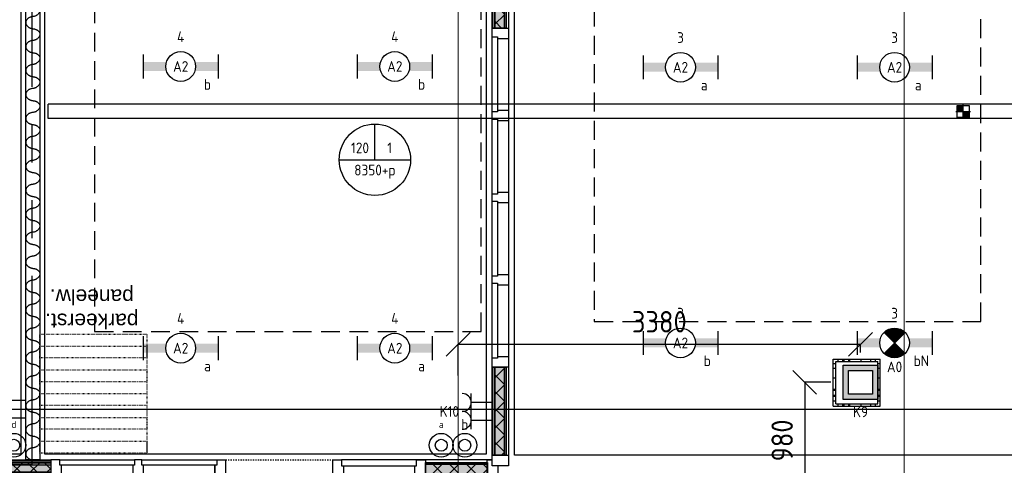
# Model space of a CAD drawing. Header units: millimetres. Extents: x -38031 to 110605, y -30229 to 92226.
# Tile 134 of 256: x 43174 to 51452, y 14579 to 18324. Entities that reach past the tile are written whole.
import ezdxf
from ezdxf.enums import TextEntityAlignment as Align

# ---------------------------------------------------------------- set-up
doc = ezdxf.new("R2010")
doc.units = ezdxf.units.MM
doc.header["$LTSCALE"] = 50
doc.set_wipeout_variables(frame=1)
doc.header["$PDMODE"] = 1
for name, pattern in [('HIDDEN2', [4.7625, 3.175, -1.5875]), ('PHANTOM', [63.5, 31.75, -6.35, 6.35, -6.35, 6.35, -6.35]), ('STYLE_01', [0.41664, 0.20828, -0.20836]), ('STYLE_05', [0.20828, 0.069425, -0.138855]), ('STYLE_07', [1.875, 0.625, -0.20828, 0.625, -0.20836, 0.06943, -0.13893])]:
    doc.linetypes.add(name, pattern=pattern)
for name, color, linetype in [('AL$1A---_ALGEMEEN', 8, 'Continuous'), ('AL------_MAATVOERING', 2, 'Continuous'), ('AL------_SPARING', 2, 'Continuous'), ('AM$1A---_ARCERING', 8, 'Continuous'), ('AT$1A---_TEKST100', 8, 'Continuous'), ('BOUWKUNDIG', 8, 'Continuous'), ('EL6131--_KG', 3, 'Continuous'), ('EL6222--', 3, 'Continuous'), ('EL6311--', 3, 'Continuous'), ('el6311--nv', 7, 'Continuous'), ('EM6131--', 1, 'Continuous'), ('Kastenscheiding', 4, 'PHANTOM'), ('LICHT_TEXT018', 1, 'Continuous'), ('versterkte strook', 7, 'Continuous'), ('Vloerdoos (2e)', 51, 'Continuous'), ('Vloerdoos (OUD)', 51, 'Continuous')]:
    doc.layers.add(name, color=color, linetype=linetype)
doc.layers.add('stramien', color=1, linetype='Continuous', lineweight=15)
doc.styles.add('Arial', font='ARIAL.TTF')
doc.styles.add('BURO-018', font='iso.shx', dxfattribs={"height": 90})
doc.styles.get("Standard").update_dxf_attribs({"font": 'iso.shx'})
doc.dimstyles.new('STABICAD', dxfattribs={"dimscale": 100, "dimtxt": 1.8, "dimasz": 2, "dimexe": 0, "dimexo": 2.5, "dimgap": 1.5, "dimtad": 0, "dimdec": 0, "dimrnd": 10, "dimzin": 0, "dimdsep": 46, "dimtxsty": 'Standard', "dimblk1": 'OBLIQUE', "dimblk2": 'OBLIQUE', "dimsah": 1, "dimcen": -3, "dimadec": 0, "dimazin": 0, "dimtfac": 1, "dimtdec": 0, "dimtofl": 0, "dimtmove": 2, "dimatfit": 3, "dimfxl": 0, "dimtvp": 1.055556, "dimtolj": 1, "dimtzin": 0, "dimarcsym": 0})
pattern_1 = [(135, (0, 0), (70.7107, 70.7107), []), (45, (299.34, -299.34), (70.7107, -70.7107), [])]

# ---------------------------------------------------------------- blocks, each defined once
blk = doc.blocks.new('111410')
at = {"color": 0, "linetype": 'Continuous'}
for radius in [2, 1]:
    blk.add_circle((0, 3), radius, dxfattribs=at)
at = {"color": 0, "linetype": 'Continuous', "style": 'BURO-018'}
for tag, p in [('E_SLET1', (0, 7)), ('E_GROEP', (0, 0)), ('E_GKAST', (0, 0))]:
    blk.add_attdef(tag, text='', height=1.8, dxfattribs=at).set_placement(p, align=Align.MIDDLE)
at = {"color": 0, "linetype": 'Continuous', "style": 'BURO-018', "flags": 1}
for tag in ['E_MATCODE', 'E_SGROEP']:
    blk.add_attdef(tag, text='', height=1.8, dxfattribs=at).set_placement((0, 0), align=Align.MIDDLE)
blk = doc.blocks.new('_Oblique')
at = {"color": 0, "linetype": 'ByBlock', "lineweight": -2}
blk.add_line((-0.5, -0.5), (0.5, 0.5), dxfattribs=at)
blk = doc.blocks.new('*D95')
at = {"layer": 'AL------_MAATVOERING', "color": 0, "lineweight": -2}
for p, q in [((49992.4, 15276.7), (49774.2, 15276.7)), ((49774.2, 15276.7), (49774.2, 14300)), ((49992.4, 14300), (49774.2, 14300))]:
    blk.add_line(p, q, dxfattribs=at)
at = {"layer": 'Defpoints', "color": 0}
for p in [(50242.4, 15276.7), (49774.2, 14300), (50242.4, 14300)]:
    blk.add_point(p, dxfattribs=at)
at = {"layer": 'AL------_MAATVOERING', "color": 0, "lineweight": -2, "xscale": 200, "yscale": 200, "zscale": 200}
for p, rotation in [((49774.2, 15276.7), 90), ((49774.2, 14300), 270)]:
    blk.add_blockref('_Oblique', p, dxfattribs=dict(at, rotation=rotation))
at = {"layer": 'AL------_MAATVOERING', "color": 0, "insert": (49584.2, 14788.4), "char_height": 180, "attachment_point": 5, "rotation": 90}
blk.add_mtext('\\A1;980', dxfattribs=at)
blk = doc.blocks.new('*D96')
at = {"layer": 'AL------_MAATVOERING', "color": 0, "lineweight": -2}
for p, q in [((46860, 15333.4), (46860, 15595.4)), ((50242.4, 15595.4), (46860, 15595.4)), ((50242.4, 15526.7), (50242.4, 15595.4))]:
    blk.add_line(p, q, dxfattribs=at)
at = {"layer": 'Defpoints', "color": 0}
for p in [(46860, 15595.4), (50242.4, 15276.7), (46860, 15083.4)]:
    blk.add_point(p, dxfattribs=at)
at = {"layer": 'AL------_MAATVOERING', "color": 0, "lineweight": -2, "xscale": 200, "yscale": 200, "zscale": 200, "rotation": 180}
blk.add_blockref('_Oblique', (46860, 15595.4), dxfattribs=at)
at = {"layer": 'AL------_MAATVOERING', "color": 0, "lineweight": -2, "xscale": 200, "yscale": 200, "zscale": 200}
blk.add_blockref('_Oblique', (50242.4, 15595.4), dxfattribs=at)
at = {"layer": 'AL------_MAATVOERING', "color": 0, "insert": (48551.2, 15785.4), "char_height": 180, "attachment_point": 5}
blk.add_mtext('\\A1;3380', dxfattribs=at)
blk = doc.blocks.new('E00126')
at = {"color": 0, "linetype": 'Continuous'}
for p, q in [((-3, 4.5), (3, 4.5)), ((-1.5, 1), (-1.5, 4.5)), ((1.5, 1), (1.5, 4.5))]:
    blk.add_line(p, q, dxfattribs=at)
for centre in [(-1.5, 6), (1.5, 6)]:
    blk.add_arc(centre, 1.5, 180, 0, dxfattribs=at)
at = {"color": 0, "linetype": 'Continuous', "style": 'BURO-018'}
for tag, p in [('E_GKAST', (0, 11.5)), ('E_GROEP', (0, 8.5)), ('E_SGROEP', (4.5, 8.5))]:
    blk.add_attdef(tag, text='', height=1.8, dxfattribs=at).set_placement(p, align=Align.MIDDLE)
at = {"color": 0, "linetype": 'Continuous', "style": 'BURO-018', "flags": 1}
for tag, p in [('E_VERMCODE', (13, 8.5)), ('E_MATCODE', (0, 0))]:
    blk.add_attdef(tag, text='', height=1.8, dxfattribs=at).set_placement(p, align=Align.MIDDLE)
blk = doc.blocks.new('E00414')
at = {"color": 0, "linetype": 'Continuous'}
for p, q in [((-2.9, -2.9), (-2.9, 2.9)), ((-2.9, 2.9), (2.9, 2.9)), ((-2, 2), (2, 2)), ((-2, -2), (-2, 2)), ((2, 2), (2, -2)), ((2.9, 2.9), (2.9, -2.9)), ((2.9, -2.9), (-2.9, -2.9)), ((2, -2), (-2, -2))]:
    blk.add_line(p, q, dxfattribs=at)
at = {"color": 0}
for points in [[(-2.9, 2.9), (2.9, 2.9), (-2, 2), (2, 2)], [(-2, -2), (-2.9, -2.9), (-2, 2), (-2.9, 2.9)], [(2, 2), (2.9, 2.9), (2, -2), (2.9, -2.9)], [(2, -2), (2.9, -2.9), (-2, -2), (-2.9, -2.9)]]:
    blk.add_solid(points, dxfattribs=at)
at = {"color": 0, "linetype": 'Continuous', "style": 'BURO-018'}
for tag, p in [('E_GKAST', (0, 8)), ('E_GROEP', (0, 5)), ('E_SGROEP', (4.5, 5))]:
    blk.add_attdef(tag, text='', height=1.8, dxfattribs=at).set_placement(p, align=Align.MIDDLE)
at = {"color": 0, "linetype": 'Continuous', "style": 'BURO-018', "flags": 1}
for tag, p in [('E_VERMCODE', (13, 5)), ('E_MATCODE', (0, 0))]:
    blk.add_attdef(tag, text='', height=1.8, dxfattribs=at).set_placement(p, align=Align.MIDDLE)
blk = doc.blocks.new('1115B6630')
at = {"color": 0}
for p, q in [((-6.3, 2), (-6.3, -2)), ((6.3, 2), (6.3, -2))]:
    blk.add_line(p, q, dxfattribs=at)
at = {"color": 0, "linetype": 'Continuous'}
blk.add_circle((0, 0), 2.5, dxfattribs=at)
at = {"color": 0}
for points in [[(-2.5, 0.75), (-6.3, 0.75), (-2.5, -0.75), (-6.3, -0.75)], [(2.5, 0.75), (6.3, 0.75), (2.5, -0.75), (6.3, -0.75)]]:
    blk.add_solid(points, dxfattribs=at)
at = {"color": 0, "linetype": 'Continuous', "style": 'BURO-018'}
for tag, p in [('E_GKAST', (0, 8)), ('E_GROEP', (0, 5)), ('E_SGROEP', (4.5, 5)), ('E_ARMCODE', (0, 0)), ('E_SLET', (4.5, -3))]:
    blk.add_attdef(tag, text='', height=1.8, dxfattribs=at).set_placement(p, align=Align.MIDDLE)
blk = doc.blocks.new('E00018')
at = {"color": 0, "linetype": 'Continuous'}
for p, q in [((-1.77, -1.77), (1.77, 1.77)), ((1.77, -1.77), (-1.77, 1.77))]:
    blk.add_line(p, q, dxfattribs=at)
at = {"color": 0, "linetype": 'Continuous', "const_width": 2.5}
for points in [[(-0.88, 0.88, -0.198912), (0, 1.25, -0.198912), (0.88, 0.88, -1)], [(-0.88, -0.88, 0.198912), (0, -1.25, 0.198912), (0.88, -0.88, 1)]]:
    blk.add_lwpolyline(points, format="xyb", dxfattribs=at)
blk = doc.blocks.new('1115B6630-NO1')
at = {"color": 0}
for p, q in [((-6.3, 2), (-6.3, -2)), ((6.3, 2), (6.3, -2))]:
    blk.add_line(p, q, dxfattribs=at)
at = {"color": 0, "linetype": 'Continuous'}
blk.add_circle((0, 0), 2.5, dxfattribs=at)
at = {"color": 0}
for points in [[(-2.5, 0.75), (-6.3, 0.75), (-2.5, -0.75), (-6.3, -0.75)], [(2.5, 0.75), (6.3, 0.75), (2.5, -0.75), (6.3, -0.75)]]:
    blk.add_solid(points, dxfattribs=at)
at = {"color": 0, "zscale": 50}
blk.add_blockref('E00018', (0, 0), dxfattribs=at)
at = {"color": 0, "linetype": 'Continuous', "style": 'BURO-018'}
for tag, p in [('E_GKAST', (0, 8)), ('E_GROEP', (0, 5)), ('E_SGROEP', (4.5, 5)), ('E_ARMCODE', (0, 0)), ('E_SLET', (4.5, -3))]:
    blk.add_attdef(tag, text='', height=1.8, dxfattribs=at).set_placement(p, align=Align.MIDDLE)
blk = doc.blocks.new('E-GK-GTC-783C')
at = {"color": 0, "linetype": 'Continuous'}
for p, q in [((-0.5, 60), (0.5, 60)), ((-0.5, -60), (0.5, -60))]:
    blk.add_line(p, q, dxfattribs=at)
blk = doc.blocks.new('E00103')
at = {"color": 0, "linetype": 'Continuous'}
for p, q in [((0, 6), (0, 12)), ((-6, 6), (6, 6))]:
    blk.add_line(p, q, dxfattribs=at)
blk.add_circle((0, 6), 6, dxfattribs=at)
at = {"color": 0, "linetype": 'Continuous', "style": 'BURO-018'}
for tag, p in [('E_TEXT1', (-2.5, 8)), ('E_TEXT3', (2.5, 8)), ('E_TEXT6', (0, 4))]:
    blk.add_attdef(tag, text='', height=1.8, dxfattribs=at).set_placement(p, align=Align.MIDDLE)
blk = doc.blocks.new('Sparing 100x100')
at = {"color": 1, "linetype": 'Continuous'}
for p, q in [((-2.5, 0), (2.5, 0)), ((0, -2.5), (0, 2.5))]:
    blk.add_line(p, q, dxfattribs=at)
at = {"color": 0, "linetype": 'Continuous'}
for p, q in [((-2, 2), (2, 2)), ((-2, -2), (-2, 2)), ((2, 2), (2, -2)), ((2, -2), (-2, -2))]:
    blk.add_line(p, q, dxfattribs=at)
for points in [[(-2, 2), (0, 2), (-2, 0), (0, 0)], [(0, 0), (2, 0), (0, -2), (2, -2)]]:
    blk.add_solid(points, dxfattribs=at)
at = {"color": 0, "linetype": 'Continuous', "style": 'BURO-018'}
blk.add_attdef('AL_POSNR', text='', height=1.8, dxfattribs=at).set_placement((0, 3), align=Align.CENTER)
at = {"color": 0, "linetype": 'Continuous', "style": 'BURO-018', "flags": 1}
blk.add_attdef('AL_OMS', (0, 0), '', height=1.8, dxfattribs=at)
blk = doc.blocks.new('E-GK-END-78')
at = {"color": 0, "linetype": 'Continuous'}
blk.add_line((0, 60), (0, -60), dxfattribs=at)
blk = doc.blocks.new('VLOERDOOS (2e)')
at = {"layer": 'Vloerdoos (OUD)'}
for p, q in [((0, 395), (395, 395)), ((0, 395), (0, 0)), ((0, 355), (20, 355)), ((20, 375), (20, 20)), ((20, 375), (375, 375)), ((40, 375), (40, 395)), ((80, 375), (80, 395)), ((90, 375), (90, 395)), ((130, 375), (130, 395)), ((140, 375), (140, 395)), ((235, 375), (235, 395)), ((315, 375), (315, 395)), ((355, 375), (355, 395)), ((375, 375), (375, 20)), ((375, 355), (395, 355)), ((395, 395), (395, 0)), ((0, 315), (20, 315)), ((0, 305), (20, 305)), ((0, 265), (20, 265)), ((0, 255), (20, 255)), ((375, 315), (395, 315)), ((375, 305), (395, 305)), ((375, 265), (395, 265)), ((375, 255), (395, 255)), ((0, 160), (20, 160)), ((375, 160), (395, 160)), ((0, 80), (20, 80)), ((0, 40), (20, 40)), ((0, 0), (395, 0)), ((20, 20), (375, 20)), ((40, 0), (40, 20)), ((80, 0), (80, 20)), ((90, 0), (90, 20)), ((130, 0), (130, 20)), ((140, 0), (140, 20)), ((235, 0), (235, 20)), ((315, 0), (315, 20)), ((355, 0), (355, 20)), ((375, 80), (395, 80)), ((375, 40), (395, 40))]:
    blk.add_line(p, q, dxfattribs=at)
blk = doc.blocks.new('32x 90x139')
at = {"color": 0}
blk.add_wipeout([(0, 45), (-94, 45), (-94, 30), (-139, 30), (-139, -30), (-94, -30), (-94, -45), (0, -45)], dxfattribs=at).dxf.layer = 'AL$1A---_ALGEMEEN'
at = {"layer": 'AL$1A---_ALGEMEEN', "color": 0}
blk.add_lwpolyline([(0, 45), (-94, 45), (-94, 30), (-139, 30), (-139, -30), (-94, -30), (-94, -45), (0, -45)], close=True, dxfattribs=at)
blk = doc.blocks.new('Group-29')
at = {"layer": 'AM$1A---_ARCERING', "linetype": 'Continuous', "lineweight": 0}
for points in [[(7525.02, -8), (8044.02, -8), (8044.02, -23), (7525.02, -23)], [(7525.02, -23), (8044.02, -23), (8044.02, -104), (7525.02, -104)], [(7525.02, -104), (8044.02, -104), (8044.02, -119), (7525.02, -119)]]:
    blk.add_hatch(color=256, dxfattribs=at).paths.add_polyline_path(points)
at = {"layer": 'AM$1A---_ARCERING', "linetype": 'Continuous', "lineweight": 5}
h = blk.add_hatch(dxfattribs=at)
h.set_pattern_fill('ISOLATIE', color=256, style=0, pattern_type=2)
h.set_pattern_definition(pattern_1)
h.paths.add_polyline_path([(7525.02, -23), (8044.02, -23), (8044.02, -104), (7525.02, -104)])
at = {"layer": 'AL$1A---_ALGEMEEN', "color": 0}
for points in [[(7525.02, -8), (8044.02, -8), (8044.02, -23), (7525.02, -23)], [(7525.02, -23), (8044.02, -23), (8044.02, -104), (7525.02, -104)], [(7525.02, -104), (8044.02, -104), (8044.02, -119), (7525.02, -119)]]:
    blk.add_lwpolyline(points, close=True, dxfattribs=at)
blk = doc.blocks.new('Group-30')
at = {"layer": 'AM$1A---_ARCERING', "linetype": 'Continuous', "lineweight": 0}
for points in [[(11194.25, -20), (11716, -20), (11716, -35), (11194.25, -35)], [(11194.25, -35), (11716, -35), (11716, -116), (11194.25, -116)], [(11194.25, -116), (11716, -116), (11716, -131), (11194.25, -131)]]:
    blk.add_hatch(color=256, dxfattribs=at).paths.add_polyline_path(points)
at = {"layer": 'AM$1A---_ARCERING', "linetype": 'Continuous', "lineweight": 5}
h = blk.add_hatch(dxfattribs=at)
h.set_pattern_fill('ISOLATIE', color=256, style=0, pattern_type=2)
h.set_pattern_definition(pattern_1)
h.paths.add_polyline_path([(11194.25, -35), (11716, -35), (11716, -116), (11194.25, -116)])
at = {"layer": 'AL$1A---_ALGEMEEN', "color": 0}
for points in [[(11194.25, -20), (11716, -20), (11716, -35), (11194.25, -35)], [(11194.25, -35), (11716, -35), (11716, -116), (11194.25, -116)], [(11194.25, -116), (11716, -116), (11716, -131), (11194.25, -131)]]:
    blk.add_lwpolyline(points, close=True, dxfattribs=at)
blk = doc.blocks.new('32x_hout-mk 823-p')
at = {"layer": 'AL$1A---_ALGEMEEN', "color": 0}
blk.add_lwpolyline([(11803, 0), (10504.2, 0), (10504.2, -139), (11803, -139)], close=True, dxfattribs=at)
at = {"color": 0}
blk.add_wipeout([(9424, 0), (9514, 0), (9514, -139), (9424, -139)], dxfattribs=at).dxf.layer = 'AL$1A---_ALGEMEEN'
at = {"layer": 'AL$1A---_ALGEMEEN', "color": 0}
for points in [[(6835, 0), (9424, 0), (9424, -139), (6835, -139)], [(9424, 0), (9514, 0), (9514, -139), (9424, -139)]]:
    blk.add_lwpolyline(points, close=True, dxfattribs=at)
at = {"color": 0}
for points in [[(10414.2, 0), (10504.2, 0), (10504.2, -139), (10414.2, -139)], [(11104.2, 0), (11194.2, 0), (11194.2, -139), (11104.2, -139)], [(11713, 0), (11803, 0), (11803, -139), (11713, -139)]]:
    blk.add_wipeout(points, dxfattribs=at).dxf.layer = 'AL$1A---_ALGEMEEN'
at = {"layer": 'AL$1A---_ALGEMEEN', "color": 0, "linetype": 'STYLE_01'}
blk.add_line((9514, 0), (10414, 0), dxfattribs=at)
at = {"layer": 'AL$1A---_ALGEMEEN', "color": 0}
for points in [[(10414.2, 0), (10504.2, 0), (10504.2, -139), (10414.2, -139)], [(11104.2, 0), (11194.2, 0), (11194.2, -139), (11104.2, -139)], [(11713, 0), (11803, 0), (11803, -139), (11713, -139)]]:
    blk.add_lwpolyline(points, close=True, dxfattribs=at)
blk.add_blockref('Group-30', (0, 0), dxfattribs=at)
at = {"color": 0}
blk.add_wipeout([(6820, 0), (9439, 0), (9439, -45), (6820, -45)], dxfattribs=at).dxf.layer = 'AL$1A---_ALGEMEEN'
at = {"layer": 'AL$1A---_ALGEMEEN', "color": 0}
blk.add_lwpolyline([(6820, 0), (9439, 0), (9439, -45), (6820, -45)], close=True, dxfattribs=at)
blk.add_blockref('Group-29', (0, 0), dxfattribs=at)
at = {"color": 0}
blk.add_wipeout([(11119.2, 0), (10489.2, 0), (10489.2, -50), (11119.2, -50)], dxfattribs=at).dxf.layer = 'AL$1A---_ALGEMEEN'
at = {"layer": 'AL$1A---_ALGEMEEN', "color": 0}
blk.add_lwpolyline([(11119.2, 0), (10489.2, 0), (10489.2, -50), (11119.2, -50)], close=True, dxfattribs=at)
at = {"layer": 'AL$1A---_ALGEMEEN', "color": 0, "rotation": 270}
blk.add_blockref('32x 90x139', (8779, -139), dxfattribs=at)
at = {"color": 0}
blk.add_wipeout([(8134, -45), (8119, -45), (8119, 0), (8044, 0), (8044, -139), (8134, -139)], dxfattribs=at).dxf.layer = 'AL$1A---_ALGEMEEN'
at = {"layer": 'AL$1A---_ALGEMEEN', "color": 0}
blk.add_lwpolyline([(8134, -45), (8119, -45), (8119, 0), (8044, 0), (8044, -139), (8134, -139)], close=True, dxfattribs=at)
blk = doc.blocks.new('Group-44')
at = {"layer": 'AM$1A---_ARCERING', "linetype": 'Continuous', "lineweight": 0}
for points in [[(8, 4328.5), (23, 4328.5), (23, 3728.5), (8, 3728.5)], [(23, 4328.5), (104, 4328.5), (104, 3728.5), (23, 3728.5)], [(104, 4328.5), (119, 4328.5), (119, 3728.5), (104, 3728.5)]]:
    blk.add_hatch(color=256, dxfattribs=at).paths.add_polyline_path(points)
at = {"layer": 'AM$1A---_ARCERING', "linetype": 'Continuous', "lineweight": 5}
h = blk.add_hatch(dxfattribs=at)
h.set_pattern_fill('ISOLATIE', color=256, style=0, pattern_type=2)
h.set_pattern_definition(pattern_1)
h.paths.add_polyline_path([(23, 4328.5), (104, 4328.5), (104, 3728.5), (23, 3728.5)])
at = {"layer": 'AL$1A---_ALGEMEEN', "color": 0}
for points in [[(8, 4328.5), (23, 4328.5), (23, 3728.5), (8, 3728.5)], [(23, 4328.5), (104, 4328.5), (104, 3728.5), (23, 3728.5)], [(104, 4328.5), (119, 4328.5), (119, 3728.5), (104, 3728.5)]]:
    blk.add_lwpolyline(points, close=True, dxfattribs=at)
blk = doc.blocks.new('Group-45')
at = {"layer": 'AM$1A---_ARCERING', "linetype": 'Continuous', "lineweight": 0}
for points in [[(8, 878.5), (23, 878.5), (23, 140), (8, 140)], [(23, 878.5), (104, 878.5), (104, 140), (23, 140)], [(104, 878.5), (119, 878.5), (119, 140), (104, 140)]]:
    blk.add_hatch(color=256, dxfattribs=at).paths.add_polyline_path(points)
at = {"layer": 'AM$1A---_ARCERING', "linetype": 'Continuous', "lineweight": 5}
h = blk.add_hatch(dxfattribs=at)
h.set_pattern_fill('ISOLATIE', color=256, style=0, pattern_type=2)
h.set_pattern_definition(pattern_1)
h.paths.add_polyline_path([(23, 878.5), (104, 878.5), (104, 140), (23, 140)])
at = {"layer": 'AL$1A---_ALGEMEEN', "color": 0}
for points in [[(8, 878.5), (23, 878.5), (23, 140), (8, 140)], [(23, 878.5), (104, 878.5), (104, 140), (23, 140)], [(104, 878.5), (119, 878.5), (119, 140), (104, 140)]]:
    blk.add_lwpolyline(points, close=True, dxfattribs=at)
blk = doc.blocks.new('32x_hout-mk 822s-p')
at = {"layer": 'AL$1A---_ALGEMEEN', "color": 0}
blk.add_lwpolyline([(0, 8691), (139, 8691), (139, 50), (0, 50)], close=True, dxfattribs=at)
for name in ['Group-44', 'Group-45']:
    blk.add_blockref(name, (0, 0), dxfattribs=at)
at = {"color": 0}
for points in [[(0, 3728.5), (139, 3728.5), (139, 3638.5), (0, 3638.5)], [(0, 3038.5), (139, 3038.5), (139, 2948.5), (0, 2948.5)], [(0, 2348.5), (139, 2348.5), (139, 2258.5), (0, 2258.5)], [(0, 1658.5), (139, 1658.5), (139, 1568.5), (0, 1568.5)], [(0, 968.5), (139, 968.5), (139, 878.5), (0, 878.5)], [(0, 140), (139, 140), (139, 50), (0, 50)]]:
    blk.add_wipeout(points, dxfattribs=at).dxf.layer = 'AL$1A---_ALGEMEEN'
at = {"layer": 'AL$1A---_ALGEMEEN', "color": 0}
for points in [[(0, 3728.5), (139, 3728.5), (139, 3638.5), (0, 3638.5)], [(0, 3038.5), (139, 3038.5), (139, 2948.5), (0, 2948.5)], [(0, 2348.5), (139, 2348.5), (139, 2258.5), (0, 2258.5)], [(0, 1658.5), (139, 1658.5), (139, 1568.5), (0, 1568.5)], [(0, 968.5), (139, 968.5), (139, 878.5), (0, 878.5)], [(0, 140), (139, 140), (139, 50), (0, 50)]]:
    blk.add_lwpolyline(points, close=True, dxfattribs=at)
at = {"color": 0}
for points in [[(0, 3653.5), (45, 3653.5), (45, 3023.5), (0, 3023.5)], [(0, 2963.5), (45, 2963.5), (45, 2333.5), (0, 2333.5)], [(0, 2273.5), (45, 2273.5), (45, 1643.5), (0, 1643.5)], [(0, 1583.5), (45, 1583.5), (45, 953.5), (0, 953.5)]]:
    blk.add_wipeout(points, dxfattribs=at).dxf.layer = 'AL$1A---_ALGEMEEN'
at = {"layer": 'AL$1A---_ALGEMEEN', "color": 0}
for points in [[(0, 3653.5), (45, 3653.5), (45, 3023.5), (0, 3023.5)], [(0, 2963.5), (45, 2963.5), (45, 2333.5), (0, 2333.5)], [(0, 2273.5), (45, 2273.5), (45, 1643.5), (0, 1643.5)], [(0, 1583.5), (45, 1583.5), (45, 953.5), (0, 953.5)]]:
    blk.add_lwpolyline(points, close=True, dxfattribs=at)
blk = doc.blocks.new('22x_parkeerstand-p')
at = {"layer": 'AL$1A---_ALGEMEEN', "color": 0, "linetype": 'STYLE_05'}
for points in [[(0, 1000), (900, 1000), (900, 0), (0, 0)], [(0, 1000), (900, 1000), (900, 900), (0, 900)], [(0, 800), (900, 800), (900, 700), (0, 700)], [(0, 600), (900, 600), (900, 500), (0, 500)], [(0, 400), (900, 400), (900, 300), (0, 300)], [(0, 200), (900, 200), (900, 100), (0, 100)]]:
    blk.add_lwpolyline(points, close=True, dxfattribs=at)
at = {"layer": 'AT$1A---_TEKST100', "insert": (463.4, -45.8), "char_height": 126.27, "attachment_point": 2, "line_spacing_factor": 0.967741, "style": 'Arial'}
blk.add_mtext('{\\C256;\\lparkeerst.\\Ppaneelw.}', dxfattribs=at)
blk = doc.blocks.new('Group-126')
at = {"layer": 'AL$1A---_ALGEMEEN', "color": 0, "linetype": 'Continuous', "lineweight": 30}
blk.add_lwpolyline([(-13137, -5353.4), (-13017, -5353.4), (-13017, -13951), (-13137, -13951)], close=True, dxfattribs=at)
at = {"layer": 'AL$1A---_ALGEMEEN', "color": 0}
for points in [[(-13077, -10125.4), (-13076.3, -10126), (-13073, -10126.5), (-13037.9, -10131.1), (-13008.3, -10175.2), (-13048.3, -10223.4), (-13110, -10228.4), (-13146.1, -10276.7), (-13109.5, -10322.5), (-13077, -10326.7)], [(-13077, -10326.7), (-13076.3, -10327.4), (-13073, -10327.8), (-13037.9, -10332.4), (-13008.3, -10376.5), (-13048.3, -10424.7), (-13110, -10429.7), (-13146.1, -10478.1), (-13109.5, -10523.9), (-13077, -10528.1)], [(-13077, -10528.1), (-13076.3, -10528.7), (-13073, -10529.2), (-13037.9, -10533.8), (-13008.3, -10577.9), (-13048.3, -10626.1), (-13110, -10631.1), (-13146.1, -10679.4), (-13109.5, -10725.2), (-13077, -10729.4)], [(-13077, -10729.4), (-13076.3, -10730.1), (-13073, -10730.5), (-13037.9, -10735.1), (-13008.3, -10779.2), (-13048.3, -10827.4), (-13110, -10832.4), (-13146.1, -10880.7), (-13109.5, -10926.6), (-13077, -10930.8)], [(-13077, -10930.8), (-13076.3, -10931.4), (-13073, -10931.9), (-13037.9, -10936.5), (-13008.3, -10980.6), (-13048.3, -11028.8), (-13110, -11033.8), (-13146.1, -11082.1), (-13109.5, -11127.9), (-13077, -11132.1)], [(-13077, -11132.1), (-13076.3, -11132.8), (-13073, -11133.2), (-13037.9, -11137.8), (-13008.3, -11181.9), (-13048.3, -11230.1), (-13110, -11235.1), (-13146.1, -11283.4), (-13109.5, -11329.3), (-13077, -11333.5)], [(-13077, -11333.5), (-13076.3, -11334.1), (-13073, -11334.6), (-13037.9, -11339.2), (-13008.3, -11383.3), (-13048.3, -11431.5), (-13110, -11436.5), (-13146.1, -11484.8), (-13109.5, -11530.6), (-13077, -11534.8)], [(-13077, -11534.8), (-13076.3, -11535.5), (-13073, -11535.9), (-13037.9, -11540.5), (-13008.3, -11584.6), (-13048.3, -11632.8), (-13110, -11637.8), (-13146.1, -11686.1), (-13109.5, -11732), (-13077, -11736.2)], [(-13077, -11736.2), (-13076.3, -11736.8), (-13073, -11737.2), (-13037.9, -11741.9), (-13008.3, -11786), (-13048.3, -11834.2), (-13110, -11839.2), (-13146.1, -11887.5), (-13109.5, -11933.3), (-13077, -11937.5)], [(-13077, -11937.5), (-13076.3, -11938.2), (-13073, -11938.6), (-13037.9, -11943.2), (-13008.3, -11987.3), (-13048.3, -12035.5), (-13110, -12040.5), (-13146.1, -12088.8), (-13109.5, -12134.6), (-13077, -12138.9)], [(-13077, -12138.9), (-13076.3, -12139.5), (-13073, -12139.9), (-13037.9, -12144.6), (-13008.3, -12188.7), (-13048.3, -12236.9), (-13110, -12241.8), (-13146.1, -12290.2), (-13109.5, -12336), (-13077, -12340.2)], [(-13077, -12340.2), (-13076.3, -12340.9), (-13073, -12341.3), (-13037.9, -12345.9), (-13008.3, -12390), (-13048.3, -12438.2), (-13110, -12443.2), (-13146.1, -12491.5), (-13109.5, -12537.3), (-13077, -12541.6)], [(-13077, -12541.6), (-13076.3, -12542.2), (-13073, -12542.6), (-13037.9, -12547.3), (-13008.3, -12591.4), (-13048.3, -12639.6), (-13110, -12644.5), (-13146.1, -12692.9), (-13109.5, -12738.7), (-13077, -12742.9)], [(-13077, -12742.9), (-13076.3, -12743.6), (-13073, -12744), (-13037.9, -12748.6), (-13008.3, -12792.7), (-13048.3, -12840.9), (-13110, -12845.9), (-13146.1, -12894.2), (-13109.5, -12940), (-13077, -12944.3)], [(-13077, -12944.3), (-13076.3, -12944.9), (-13073, -12945.3), (-13037.9, -12950), (-13008.3, -12994.1), (-13048.3, -13042.3), (-13110, -13047.2), (-13146.1, -13095.6), (-13109.5, -13141.4), (-13077, -13145.6)], [(-13077, -13145.6), (-13076.3, -13146.3), (-13073, -13146.7), (-13037.9, -13151.3), (-13008.3, -13195.4), (-13048.3, -13243.6), (-13110, -13248.6), (-13146.1, -13296.9), (-13109.5, -13342.7), (-13077, -13347)], [(-13077, -13347), (-13076.3, -13347.6), (-13073, -13348), (-13037.9, -13352.7), (-13008.3, -13396.8), (-13048.3, -13445), (-13110, -13449.9), (-13146.1, -13498.3), (-13109.5, -13544.1), (-13077, -13548.3)], [(-13077, -13548.3), (-13076.3, -13549), (-13073, -13549.4), (-13037.9, -13554), (-13008.3, -13598.1), (-13048.3, -13646.3), (-13110, -13651.3), (-13146.1, -13699.6), (-13109.5, -13745.4), (-13077, -13749.6)], [(-13077, -13749.6), (-13076.3, -13750.3), (-13073, -13750.7), (-13037.9, -13755.4), (-13008.3, -13799.5), (-13048.3, -13847.7), (-13110, -13852.6), (-13146.1, -13901), (-13109.5, -13946.8), (-13077, -13951)]]:
    blk.add_open_spline(points, degree=2, knots=[0, 0, 0, 1, 1, 2, 3, 4, 5, 6, 7, 7, 7], dxfattribs=at)
blk = doc.blocks.new('200254 W 211 30-06-2008')
at = {"layer": 'AL$1A---_ALGEMEEN'}
for points in [[(19824.43, 3465.23), (19898.43, 3465.23), (19898.43, 3309.43), (19824.43, 3309.43)], [(19902.43, 3465.23), (19976.65, 3465.23), (19976.65, 3309.43), (19902.43, 3309.43)], [(19981.43, 3465.23), (20141.05, 3465.23), (20141.05, 3309.23), (19981.43, 3309.23)]]:
    blk.add_lwpolyline(points, close=True, dxfattribs=at)
at = {"layer": 'stramien', "linetype": 'STYLE_07', "ltscale": 50}
blk.add_line((20046.95, 2737.41), (20046.95, 3963.01), dxfattribs=at)
at = {"layer": 'AL$1A---_ALGEMEEN', "xscale": 0.02, "yscale": 0.02, "zscale": 0.02, "rotation": 180}
blk.add_blockref('22x_parkeerstand-p', (19919.63, 3329.58), dxfattribs=at)
at = {"layer": 'AL$1A---_ALGEMEEN', "xscale": 0.02, "yscale": 0.02, "zscale": 0.02}
blk.add_blockref('32x_hout-mk 823-p', (19742.57, 3308.43), dxfattribs=at)
at = {"layer": 'stramien', "linetype": 'STYLE_07', "ltscale": 50}
blk.add_line((19971.95, 2695.43), (19971.95, 4240.03), dxfattribs=at)
at = {"layer": 'AL$1A---_ALGEMEEN', "xscale": 0.02, "yscale": 0.02, "zscale": 0.02}
for name, p in [('Group-126', (20161.97, 3587.45)), ('32x_hout-mk 822s-p', (19977.65, 3306.45))]:
    blk.add_blockref(name, p, dxfattribs=at)

msp = doc.modelspace()

# ---------------------------------------------------------------- block references
at = {"layer": 'BOUWKUNDIG', "xscale": 50, "yscale": 50, "zscale": 50}
msp.add_blockref('200254 W 211 30-06-2008', (-951737.5, -150797.3), dxfattribs=at)

# ---------------------------------------------------------------- next in the draw order: linework, layer by layer
at = {"layer": 'Kastenscheiding'}
for q in [(43278.8, 23290.3), (43101.9, 14583.6)]:
    msp.add_line((43278.8, 14583.6), q, dxfattribs=at)
at = {"layer": 'LICHT_TEXT018', "linetype": 'HIDDEN2'}
for points in [[(43802.3, 15703.4), (47052.3, 15703.4), (47052.3, 18928.7), (43802.3, 18928.7)], [(48004.3, 15787.6), (51254.3, 15787.6), (51254.3, 18902.4), (48004.3, 18902.4)]]:
    msp.add_lwpolyline(points, close=True, dxfattribs=at)
at = {"layer": 'versterkte strook'}
msp.add_line((-4775.7, 15050), (104346.1, 15050), dxfattribs=at)

# ---------------------------------------------------------------- next in the draw order: block references
at = {"layer": 'AL------_SPARING', "xscale": 25, "yscale": 25, "zscale": 25}
msp.add_blockref('Sparing 100x100', (51105.5, 17551.9), dxfattribs=at)
at = {"layer": 'EL6131--_KG', "xscale": 11441.04911044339, "rotation": 180}
msp.add_blockref('E-GK-GTC-783C', (49134.6, 17554.3), dxfattribs=at)
at = {"layer": 'EL6131--_KG', "rotation": 180}
msp.add_blockref('E-GK-END-78', (43414.1, 17554.3), dxfattribs=at)
at = {"layer": 'EL6222--'}
ref = msp.add_blockref('E00414', (50243, 15276.4), dxfattribs=dict(at, xscale=50, yscale=50, zscale=50))
ref.add_attrib('E_GROEP', 'K9', dxfattribs={"layer": '0', "color": 1, "linetype": 'Continuous', "height": 90, "style": 'BURO-018'}).set_placement((50243, 15028.3), align=Align.MIDDLE)
ref = msp.add_blockref('E00126', (43274, 15049.3), dxfattribs=dict(at, xscale=50, yscale=50, zscale=50, rotation=90))
ref.add_attrib('E_GROEP', 'K13', dxfattribs={"layer": '0', "color": 1, "linetype": 'Continuous', "height": 90, "style": 'BURO-018'}).set_placement((42888.4, 15049.3), align=Align.MIDDLE)
ref = msp.add_blockref('E00126', (47195, 15032), dxfattribs=dict(at, xscale=50, yscale=50, zscale=50, rotation=90))
ref.add_attrib('E_GROEP', 'K10', dxfattribs={"layer": '0', "color": 1, "linetype": 'Continuous', "height": 90, "style": 'BURO-018'}).set_placement((46786.1, 15032), align=Align.MIDDLE)
at = {"layer": 'EL6311--'}
ref = msp.add_blockref('1115B6630', (44527.3, 17930.8), dxfattribs=dict(at, xscale=50, yscale=50, zscale=50))
ref.add_attrib('E_ARMCODE', 'A2', dxfattribs={"layer": '0', "color": 1, "linetype": 'Continuous', "height": 90, "style": 'BURO-018'}).set_placement((44527.3, 17930.8), align=Align.MIDDLE)
ref.add_attrib('E_SLET', 'b', dxfattribs={"layer": '0', "color": 1, "linetype": 'Continuous', "height": 90, "style": 'BURO-018'}).set_placement((44752.3, 17780.8), align=Align.MIDDLE)
ref.add_attrib('E_GROEP', '4', dxfattribs={"layer": '0', "color": 1, "linetype": 'Continuous', "height": 90, "style": 'BURO-018'}).set_placement((44527.3, 18180.8), align=Align.MIDDLE)
ref = msp.add_blockref('1115B6630', (46327.3, 17930.8), dxfattribs=dict(at, xscale=50, yscale=50, zscale=50))
ref.add_attrib('E_ARMCODE', 'A2', dxfattribs={"layer": '0', "color": 1, "linetype": 'Continuous', "height": 90, "style": 'BURO-018'}).set_placement((46327.3, 17930.8), align=Align.MIDDLE)
ref.add_attrib('E_SLET', 'b', dxfattribs={"layer": '0', "color": 1, "linetype": 'Continuous', "height": 90, "style": 'BURO-018'}).set_placement((46552.3, 17780.8), align=Align.MIDDLE)
ref.add_attrib('E_GROEP', '4', dxfattribs={"layer": '0', "color": 1, "linetype": 'Continuous', "height": 90, "style": 'BURO-018'}).set_placement((46327.3, 18180.8), align=Align.MIDDLE)
ref = msp.add_blockref('1115B6630', (48729.3, 17924), dxfattribs=dict(at, xscale=50, yscale=50, zscale=50))
ref.add_attrib('E_ARMCODE', 'A2', dxfattribs={"layer": '0', "color": 1, "linetype": 'Continuous', "height": 90, "style": 'BURO-018'}).set_placement((48729.3, 17924), align=Align.MIDDLE)
ref.add_attrib('E_SLET', 'a ', dxfattribs={"layer": '0', "color": 1, "linetype": 'Continuous', "height": 90, "style": 'BURO-018'}).set_placement((48954.3, 17774), align=Align.MIDDLE)
ref.add_attrib('E_GROEP', '3', dxfattribs={"layer": '0', "color": 1, "linetype": 'Continuous', "height": 90, "style": 'BURO-018'}).set_placement((48729.3, 18174), align=Align.MIDDLE)
ref = msp.add_blockref('1115B6630', (50529.3, 17924), dxfattribs=dict(at, xscale=50, yscale=50, zscale=50))
ref.add_attrib('E_ARMCODE', 'A2', dxfattribs={"layer": '0', "color": 1, "linetype": 'Continuous', "height": 90, "style": 'BURO-018'}).set_placement((50529.3, 17924), align=Align.MIDDLE)
ref.add_attrib('E_SLET', 'a ', dxfattribs={"layer": '0', "color": 1, "linetype": 'Continuous', "height": 90, "style": 'BURO-018'}).set_placement((50754.3, 17774), align=Align.MIDDLE)
ref.add_attrib('E_GROEP', '3', dxfattribs={"layer": '0', "color": 1, "linetype": 'Continuous', "height": 90, "style": 'BURO-018'}).set_placement((50529.3, 18174), align=Align.MIDDLE)
ref = msp.add_blockref('1115B6630', (48729.3, 15607.4), dxfattribs=dict(at, xscale=50, yscale=50, zscale=50))
ref.add_attrib('E_ARMCODE', 'A2', dxfattribs={"layer": '0', "color": 1, "linetype": 'Continuous', "height": 90, "style": 'BURO-018'}).set_placement((48729.3, 15607.4), align=Align.MIDDLE)
ref.add_attrib('E_SLET', 'b', dxfattribs={"layer": '0', "color": 1, "linetype": 'Continuous', "height": 90, "style": 'BURO-018'}).set_placement((48954.3, 15457.4), align=Align.MIDDLE)
ref.add_attrib('E_GROEP', '3', dxfattribs={"layer": '0', "color": 1, "linetype": 'Continuous', "height": 90, "style": 'BURO-018'}).set_placement((48729.3, 15857.4), align=Align.MIDDLE)
ref = msp.add_blockref('1115B6630', (44527.3, 15563.6), dxfattribs=dict(at, xscale=50, yscale=50, zscale=50))
ref.add_attrib('E_ARMCODE', 'A2', dxfattribs={"layer": '0', "color": 1, "linetype": 'Continuous', "height": 90, "style": 'BURO-018'}).set_placement((44527.3, 15563.6), align=Align.MIDDLE)
ref.add_attrib('E_SLET', 'a', dxfattribs={"layer": '0', "color": 1, "linetype": 'Continuous', "height": 90, "style": 'BURO-018'}).set_placement((44752.3, 15413.6), align=Align.MIDDLE)
ref.add_attrib('E_GROEP', '4', dxfattribs={"layer": '0', "color": 1, "linetype": 'Continuous', "height": 90, "style": 'BURO-018'}).set_placement((44527.3, 15813.6), align=Align.MIDDLE)
ref = msp.add_blockref('1115B6630', (46327.3, 15563.6), dxfattribs=dict(at, xscale=50, yscale=50, zscale=50))
ref.add_attrib('E_ARMCODE', 'A2', dxfattribs={"layer": '0', "color": 1, "linetype": 'Continuous', "height": 90, "style": 'BURO-018'}).set_placement((46327.3, 15563.6), align=Align.MIDDLE)
ref.add_attrib('E_SLET', 'a', dxfattribs={"layer": '0', "color": 1, "linetype": 'Continuous', "height": 90, "style": 'BURO-018'}).set_placement((46552.3, 15413.6), align=Align.MIDDLE)
ref.add_attrib('E_GROEP', '4', dxfattribs={"layer": '0', "color": 1, "linetype": 'Continuous', "height": 90, "style": 'BURO-018'}).set_placement((46327.3, 15813.6), align=Align.MIDDLE)
ref = msp.add_blockref('111410', (46916.1, 14597.8), dxfattribs=dict(at, xscale=50, yscale=50, zscale=50))
ref.add_attrib('E_SLET1', 'b', dxfattribs={"layer": '0', "color": 1, "linetype": 'Continuous', "height": 90, "style": 'BURO-018'}).set_placement((46916.1, 14922.8), align=Align.MIDDLE)
ref = msp.add_blockref('111410', (43124.5, 14597.8), dxfattribs=dict(at, xscale=50, yscale=50, zscale=50))
ref.add_attrib('E_SLET1', 'd', dxfattribs={"layer": '0', "color": 1, "linetype": 'Continuous', "height": 60, "style": 'BURO-018'}).set_placement((43124.5, 14922.8), align=Align.MIDDLE)
ref = msp.add_blockref('111410', (46717.7, 14597.8), dxfattribs=dict(at, xscale=50, yscale=50, zscale=50))
ref.add_attrib('E_SLET1', 'a', dxfattribs={"layer": '0', "color": 1, "linetype": 'Continuous', "height": 60, "style": 'BURO-018'}).set_placement((46717.7, 14922.8), align=Align.MIDDLE)
at = {"layer": 'el6311--nv'}
ref = msp.add_blockref('1115B6630-NO1', (50529.3, 15607.4), dxfattribs=dict(at, xscale=50, yscale=50, zscale=50))
ref.add_attrib('E_ARMCODE', 'A0', dxfattribs={"layer": '0', "color": 1, "linetype": 'Continuous', "height": 90, "style": 'BURO-018'}).set_placement((50529.3, 15406.5), align=Align.MIDDLE)
ref.add_attrib('E_SLET', 'bN', dxfattribs={"layer": '0', "color": 1, "linetype": 'Continuous', "height": 90, "style": 'BURO-018'}).set_placement((50754.3, 15457.4), align=Align.MIDDLE)
ref.add_attrib('E_GROEP', '3', dxfattribs={"layer": '0', "color": 1, "linetype": 'Continuous', "height": 90, "style": 'BURO-018'}).set_placement((50529.3, 15857.4), align=Align.MIDDLE)
at = {"layer": 'EM6131--'}
ref = msp.add_blockref('E00103', (46160, 16846.9), dxfattribs=dict(at, xscale=50, yscale=50, zscale=50))
ref.add_attrib('E_TEXT1', '120', dxfattribs={"layer": '0', "color": 1, "linetype": 'Continuous', "height": 90, "style": 'BURO-018'}).set_placement((46035, 17246.9), align=Align.MIDDLE)
ref.add_attrib('E_TEXT3', '1', dxfattribs={"layer": '0', "color": 1, "linetype": 'Continuous', "height": 90, "style": 'BURO-018'}).set_placement((46285, 17246.9), align=Align.MIDDLE)
ref.add_attrib('E_TEXT6', '8350+p', dxfattribs={"layer": '0', "color": 1, "linetype": 'Continuous', "height": 90, "style": 'BURO-018'}).set_placement((46160, 17046.9), align=Align.MIDDLE)
at = {"layer": 'Vloerdoos (2e)', "rotation": 90}
msp.add_blockref('VLOERDOOS (2e)', (50409.3, 15077), dxfattribs=at)

# ---------------------------------------------------------------- next in the draw order: dimensions: what is measured, and where the dimension line sits
at = {"layer": 'AL------_MAATVOERING'}
dim = msp.add_linear_dim(base=(46860, 15595.4), p1=(50242.4, 15276.7), p2=(46860, 15083.4), dimstyle='STABICAD', dxfattribs=at)
dim.commit()
dim.dimension.update_dxf_attribs({"geometry": '*D96', "text_midpoint": (48551.2, 15785.4)})
dim = msp.add_linear_dim(base=(49774.2, 14300), p1=(50242.4, 15276.7), p2=(50242.4, 14300), angle=90, dimstyle='STABICAD', dxfattribs=at)
dim.commit()
dim.dimension.update_dxf_attribs({"geometry": '*D95', "text_midpoint": (49584.2, 14788.4)})

doc.saveas('drawing.dxf')
